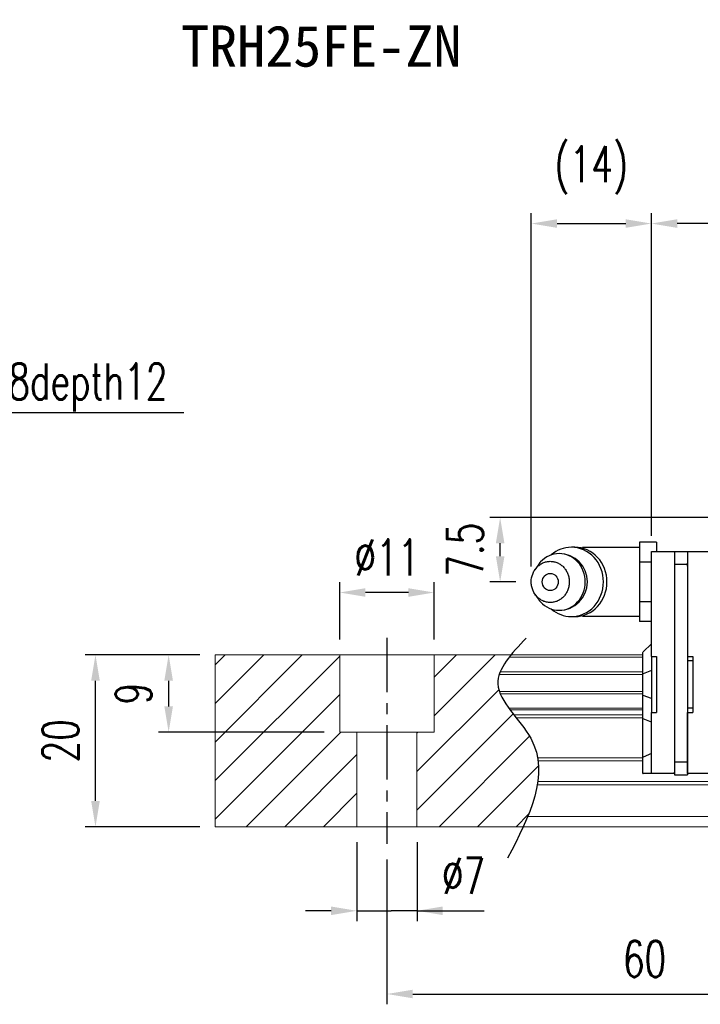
# Model space of a CAD drawing. Header units: millimetres. Extents: x 17 to 344, y 90 to 204.
# Tile 2 of 55: x 129 to 208, y 90 to 204. Entities that reach past the tile are written whole.
import ezdxf
from ezdxf.enums import TextEntityAlignment as Align

# ---------------------------------------------------------------- set-up
doc = ezdxf.new("R2010")
doc.units = ezdxf.units.MM
doc.header["$PDSIZE"] = -1
doc.linetypes.add('CENTER', pattern=[10.16, 6.35, -1.27, 1.27, -1.27])
for name, color, linetype in [('2', 7, 'Continuous'), ('CHA', 2, 'Continuous'), ('CL', 1, 'CENTER'), ('DIM', 4, 'Continuous'), ('OUT', 3, 'Continuous')]:
    doc.layers.add(name, color=color, linetype=linetype)
doc.styles.add('DIM-7', font='SIMPLEX.shx', dxfattribs={"width": 0.7, "bigfont": 'chineset.shx'})
doc.styles.add('T', font='kaiu.ttf')
doc.dimstyles.new('CNS', dxfattribs={"dimtxt": 3.5, "dimasz": 2.5, "dimexe": 1, "dimexo": 1.5, "dimgap": 0.09, "dimtad": 0, "dimdsep": 46, "dimtxsty": 'DIM-7', "dimcen": 0.09, "dimclrd": 1, "dimclre": 1, "dimclrt": 4, "dimadec": 0, "dimazin": 0, "dimtfac": 1, "dimtix": 1, "dimtmove": 2, "dimatfit": 3, "dimfxl": 1, "dimtvp": 0.971429, "dimtolj": 1, "dimarcsym": 0})

# ---------------------------------------------------------------- blocks, each defined once
blk = doc.blocks.new('*D10')
at = {"layer": 'DEFPOINTS', "color": 0, "transparency": 16777216}
for p in [(202.79, 180.68), (202.79, 142.5), (321.19, 142.5)]:
    blk.add_point(p, dxfattribs=at)
at = {"layer": 'DIM', "color": 7, "lineweight": -2, "transparency": 16777216}
for p, q in [((202.79, 144.3), (202.79, 181.88)), ((321.19, 144.3), (321.19, 181.88)), ((318.19, 180.68), (205.79, 180.68))]:
    blk.add_line(p, q, dxfattribs=at)
at = {"layer": 'DIM', "color": 7, "transparency": 16777216}
for points in [[(205.79, 181.18), (205.79, 180.18), (202.79, 180.68)], [(318.19, 181.18), (318.19, 180.18), (321.19, 180.68)]]:
    blk.add_solid(points, dxfattribs=at)
at = {"layer": 'DIM', "color": 7, "transparency": 16777216, "insert": (261.99, 184.76), "char_height": 4.2, "attachment_point": 5, "style": 'DIM-7'}
blk.add_mtext('\\A1;118.4', dxfattribs=at)
blk = doc.blocks.new('*D13')
at = {"layer": 'DEFPOINTS', "color": 0, "transparency": 16777216}
for p in [(168.49, 110.45), (175.49, 110.45), (175.49, 100.66)]:
    blk.add_point(p, dxfattribs=at)
at = {"layer": 'DIM', "color": 7, "lineweight": -2, "transparency": 16777216}
for p, q in [((168.49, 108.65), (168.49, 99.46)), ((175.49, 108.65), (175.49, 99.46)), ((165.49, 100.66), (162.49, 100.66)), ((168.49, 100.66), (171.49, 100.66)), ((171.49, 100.66), (172.49, 100.66)), ((175.49, 100.66), (172.49, 100.66)), ((175.49, 100.66), (183.32, 100.66)), ((178.49, 100.66), (181.49, 100.66))]:
    blk.add_line(p, q, dxfattribs=at)
at = {"layer": 'DIM', "color": 7, "transparency": 16777216}
for points in [[(165.49, 101.16), (165.49, 100.16), (168.49, 100.66)], [(178.49, 101.16), (178.49, 100.16), (175.49, 100.66)]]:
    blk.add_solid(points, dxfattribs=at)
at = {"layer": 'DIM', "color": 7, "transparency": 16777216, "insert": (180.91, 104.74), "char_height": 4.2, "attachment_point": 5, "style": 'DIM-7'}
blk.add_mtext('\\A1;%%C7', dxfattribs=at)
blk = doc.blocks.new('*D14')
at = {"layer": 'DEFPOINTS', "color": 0, "transparency": 16777216}
for p in [(166.49, 137.72), (166.49, 130.45), (177.49, 130.45)]:
    blk.add_point(p, dxfattribs=at)
at = {"layer": 'DIM', "color": 7, "lineweight": -2, "transparency": 16777216}
for p, q in [((166.49, 132.25), (166.49, 138.92)), ((177.49, 132.25), (177.49, 138.92)), ((174.49, 137.72), (169.49, 137.72))]:
    blk.add_line(p, q, dxfattribs=at)
at = {"layer": 'DIM', "color": 7, "transparency": 16777216}
for points in [[(169.49, 138.22), (169.49, 137.22), (166.49, 137.72)], [(174.49, 138.22), (174.49, 137.22), (177.49, 137.72)]]:
    blk.add_solid(points, dxfattribs=at)
at = {"layer": 'DIM', "color": 7, "transparency": 16777216, "insert": (171.99, 141.8), "char_height": 4.2, "attachment_point": 5, "style": 'DIM-7'}
blk.add_mtext('\\A1;%%C11', dxfattribs=at)
blk = doc.blocks.new('*D16')
at = {"layer": 'DEFPOINTS', "color": 0, "transparency": 16777216}
for p in [(171.99, 108.45), (231.99, 108.45), (231.99, 90.97)]:
    blk.add_point(p, dxfattribs=at)
at = {"layer": 'DIM', "color": 7, "lineweight": -2, "transparency": 16777216}
for p, q in [((171.99, 106.65), (171.99, 89.77)), ((231.99, 106.65), (231.99, 89.77)), ((174.99, 90.97), (228.99, 90.97))]:
    blk.add_line(p, q, dxfattribs=at)
at = {"layer": 'DIM', "color": 7, "transparency": 16777216}
for points in [[(174.99, 91.47), (174.99, 90.47), (171.99, 90.97)], [(228.99, 91.47), (228.99, 90.47), (231.99, 90.97)]]:
    blk.add_solid(points, dxfattribs=at)
at = {"layer": 'DIM', "color": 7, "transparency": 16777216, "insert": (201.99, 95.05), "char_height": 4.2, "attachment_point": 5, "style": 'DIM-7'}
blk.add_mtext('\\A1;60', dxfattribs=at)
blk = doc.blocks.new('*D17')
at = {"layer": 'DEFPOINTS', "color": 0, "transparency": 16777216}
for p in [(138.05, 130.45), (151.99, 130.45), (151.99, 110.45)]:
    blk.add_point(p, dxfattribs=at)
at = {"layer": 'DIM', "color": 7, "lineweight": -2, "transparency": 16777216}
for p, q in [((150.19, 130.45), (136.85, 130.45)), ((138.05, 113.45), (138.05, 127.45)), ((150.19, 110.45), (136.85, 110.45))]:
    blk.add_line(p, q, dxfattribs=at)
at = {"layer": 'DIM', "color": 7, "transparency": 16777216}
for points in [[(137.55, 127.45), (138.55, 127.45), (138.05, 130.45)], [(137.55, 113.45), (138.55, 113.45), (138.05, 110.45)]]:
    blk.add_solid(points, dxfattribs=at)
at = {"layer": 'DIM', "color": 7, "transparency": 16777216, "insert": (133.97, 120.45), "char_height": 4.2, "attachment_point": 5, "rotation": 90, "style": 'DIM-7'}
blk.add_mtext('\\A1;20', dxfattribs=at)
blk = doc.blocks.new('*D26')
at = {"layer": 'DEFPOINTS', "color": 0, "transparency": 16777216}
for p in [(202.79, 180.68), (202.79, 142.5), (188.79, 138.95)]:
    blk.add_point(p, dxfattribs=at)
at = {"layer": 'DIM', "color": 7, "lineweight": -2, "transparency": 16777216}
for p, q in [((188.79, 140.75), (188.79, 181.88)), ((202.79, 144.3), (202.79, 181.88)), ((191.79, 180.68), (199.79, 180.68))]:
    blk.add_line(p, q, dxfattribs=at)
at = {"layer": 'DIM', "color": 7, "transparency": 16777216}
for points in [[(191.79, 181.18), (191.79, 180.18), (188.79, 180.68)], [(199.79, 181.18), (199.79, 180.18), (202.79, 180.68)]]:
    blk.add_solid(points, dxfattribs=at)
at = {"layer": 'DIM', "color": 7, "transparency": 16777216, "insert": (195.79, 186.89), "char_height": 4.2, "attachment_point": 5, "style": 'DIM-7'}
blk.add_mtext('\\A1;(14)', dxfattribs=at)
blk = doc.blocks.new('*D27')
at = {"layer": 'DEFPOINTS', "color": 0, "transparency": 16777216}
for p in [(185.17, 146.45), (217.99, 146.45), (188.79, 138.95)]:
    blk.add_point(p, dxfattribs=at)
at = {"layer": 'DIM', "color": 7, "lineweight": -2, "transparency": 16777216}
for p, q in [((216.19, 146.45), (183.97, 146.45)), ((185.17, 141.95), (185.17, 143.45)), ((186.99, 138.95), (183.97, 138.95))]:
    blk.add_line(p, q, dxfattribs=at)
at = {"layer": 'DIM', "color": 7, "transparency": 16777216}
for points in [[(184.67, 143.45), (185.67, 143.45), (185.17, 146.45)], [(184.67, 141.95), (185.67, 141.95), (185.17, 138.95)]]:
    blk.add_solid(points, dxfattribs=at)
at = {"layer": 'DIM', "color": 7, "transparency": 16777216, "insert": (181.09, 142.7), "char_height": 4.2, "attachment_point": 5, "rotation": 90, "style": 'DIM-7'}
blk.add_mtext('\\A1;7.5', dxfattribs=at)
blk = doc.blocks.new('*D44')
at = {"layer": 'DEFPOINTS', "color": 0, "transparency": 16777216}
for p in [(151.99, 130.45), (146.57, 121.45), (166.49, 121.45)]:
    blk.add_point(p, dxfattribs=at)
at = {"layer": 'DIM', "color": 7, "lineweight": -2, "transparency": 16777216}
for p, q in [((150.19, 130.45), (145.37, 130.45)), ((146.57, 127.45), (146.57, 124.45)), ((164.69, 121.45), (145.37, 121.45))]:
    blk.add_line(p, q, dxfattribs=at)
at = {"layer": 'DIM', "color": 7, "transparency": 16777216}
for points in [[(146.07, 127.45), (147.07, 127.45), (146.57, 130.45)], [(146.07, 124.45), (147.07, 124.45), (146.57, 121.45)]]:
    blk.add_solid(points, dxfattribs=at)
at = {"layer": 'DIM', "color": 7, "transparency": 16777216, "insert": (142.49, 125.95), "char_height": 4.2, "attachment_point": 5, "rotation": 90, "style": 'DIM-7'}
blk.add_mtext('\\A1;9', dxfattribs=at)

msp = doc.modelspace()

# ---------------------------------------------------------------- linework, layer by layer
at = {"layer": '2', "color": 0, "linetype": 'Continuous'}
for p, q in [((203.388, 143.571), (201.388, 143.571)), ((201.388, 143.571), (201.388, 142.416)), ((203.388, 143.571), (203.388, 142.502)), ((193.877, 142.993), (193.462, 142.993)), ((201.388, 142.952), (195.005, 142.952)), ((201.388, 142.416), (201.388, 141.261)), ((202.788, 142.356), (202.788, 142.502)), ((202.788, 142.502), (205.488, 142.502)), ((202.788, 141.148), (202.788, 142.356)), ((205.488, 142.502), (205.488, 142.356)), ((205.488, 142.502), (206.988, 142.502)), ((205.488, 142.356), (205.488, 141.148)), ((206.988, 142.502), (206.988, 141.002)), ((206.988, 142.502), (209.688, 142.502)), ((202.788, 141.261), (201.388, 141.261)), ((201.388, 141.261), (201.388, 138.952)), ((202.788, 140.795), (202.788, 141.148)), ((205.488, 141.148), (205.488, 140.795)), ((206.988, 140.795), (206.988, 141.148)), ((189.585, 140.91), (189.221, 140.376)), ((202.788, 130.252), (202.788, 140.795)), ((205.488, 141.002), (206.988, 141.002)), ((205.488, 140.795), (205.488, 118.209)), ((206.988, 141.002), (206.988, 118.002)), ((201.388, 138.952), (201.388, 136.643)), ((189.221, 137.528), (189.585, 136.994)), ((202.788, 136.643), (201.388, 136.643)), ((201.388, 136.643), (201.388, 135.488)), ((201.388, 135.488), (201.388, 134.333)), ((193.462, 134.911), (193.877, 134.911)), ((195.005, 134.952), (201.388, 134.952)), ((202.788, 134.333), (201.388, 134.333)), ((201.788, 130.752), (201.838, 130.802)), ((201.788, 128.248), (201.788, 130.752)), ((202.788, 131.752), (201.838, 130.802)), ((202.788, 130.252), (202.788, 123.752)), ((202.788, 130.252), (203.388, 130.252)), ((203.388, 130.252), (203.388, 123.752)), ((206.988, 130.252), (207.588, 130.252)), ((207.588, 129.752), (206.988, 129.752)), ((207.588, 130.252), (207.588, 123.752)), ((202.788, 128.642), (201.838, 128.268)), ((201.788, 128.248), (201.838, 128.268)), ((201.788, 125.756), (201.788, 128.248)), ((201.788, 123.021), (201.788, 125.756)), ((201.788, 125.756), (201.838, 125.736)), ((202.788, 125.362), (201.838, 125.736)), ((207.588, 124.252), (206.988, 124.252)), ((201.788, 118.542), (201.788, 123.021)), ((201.788, 123.021), (201.838, 123.001)), ((202.788, 122.627), (201.838, 123.001)), ((202.788, 123.752), (203.388, 123.752)), ((202.788, 118.209), (202.788, 123.752)), ((206.988, 118.209), (206.988, 123.752)), ((206.988, 123.752), (207.588, 123.752)), ((201.788, 118.542), (201.838, 118.563)), ((201.788, 116.652), (201.788, 118.542)), ((202.788, 118.956), (201.838, 118.563)), ((202.788, 117.856), (202.788, 118.209)), ((205.488, 118.209), (205.488, 117.856)), ((206.988, 117.856), (206.988, 118.209)), ((202.788, 116.799), (202.788, 117.856)), ((205.488, 118.002), (205.488, 116.502)), ((205.488, 118.002), (206.988, 118.002)), ((205.488, 117.856), (205.488, 116.799)), ((206.988, 118.002), (206.988, 116.502)), ((206.988, 116.799), (206.988, 117.856)), ((201.788, 116.652), (201.838, 116.652)), ((202.788, 116.652), (201.838, 116.652)), ((202.788, 116.652), (202.788, 116.799)), ((205.488, 116.652), (202.788, 116.652)), ((205.488, 116.652), (205.488, 116.799)), ((205.488, 116.502), (206.988, 116.502)), ((206.988, 116.652), (206.988, 116.799)), ((209.688, 116.652), (206.988, 116.652))]:
    msp.add_line(p, q, dxfattribs=at)
for centre, radius, start, end in [((192.039, 138.952), 3.3, 270, 89.84908), ((195.005, 138.952), 4, 89.99998, 93.25686), ((195.005, 138.952), 4, 266.21721, 270.00002)]:
    msp.add_arc(centre, radius, start, end, dxfattribs=at)
msp.add_ellipse((191.005, 138.952), major_axis=(0, -1), ratio=0.9238797, dxfattribs=at)
for points, knots in [([(189.586, 136.994), (189.676, 136.861), (189.775, 136.735), (190.447, 136.008), (191.24, 135.652), (192.837, 135.652), (193.63, 136.008), (194.759, 137.23), (195.087, 138.088), (195.087, 139.816), (194.759, 140.675), (193.63, 141.896), (192.837, 142.252), (191.24, 142.252), (190.447, 141.896), (189.775, 141.169), (189.676, 141.043), (189.586, 140.911)], [0, 0, 0, 0, 0.0298911, 0.0298911, 0.1865941, 0.1865941, 0.343297, 0.343297, 0.5, 0.5, 0.656703, 0.656703, 0.8134059, 0.8134059, 0.9701089, 0.9701089, 1, 1, 1, 1]), ([(191.124, 135.803), (191.782, 135.234), (192.62, 134.911), (194.44, 134.911), (195.411, 135.346), (196.794, 136.843), (197.196, 137.894), (197.196, 140.01), (196.794, 141.062), (195.411, 142.558), (194.44, 142.993), (192.62, 142.993), (191.782, 142.67), (191.124, 142.101)], [0, 0, 0, 0, 0.150594, 0.150594, 0.325297, 0.325297, 0.5, 0.5, 0.674703, 0.674703, 0.849406, 0.849406, 1, 1, 1, 1]), ([(193.877, 134.911), (194.854, 134.911), (195.826, 135.346), (197.208, 136.843), (197.611, 137.894), (197.611, 140.01), (197.208, 141.062), (195.826, 142.558), (194.854, 142.993), (193.877, 142.993)], [0, 0, 0, 0, 0.25, 0.25, 0.5, 0.5, 0.75, 0.75, 1, 1, 1, 1]), ([(188.788, 138.952), (188.788, 138.795), (188.817, 138.481), (188.944, 138.028), (189.15, 137.61), (189.427, 137.244), (189.766, 136.944), (190.151, 136.72), (190.57, 136.583), (191.005, 136.537), (191.441, 136.583), (191.859, 136.72), (192.245, 136.944), (192.583, 137.244), (192.861, 137.61), (193.067, 138.028), (193.194, 138.481), (193.237, 138.952), (193.194, 139.423), (193.067, 139.876), (192.861, 140.294), (192.583, 140.66), (192.245, 140.96), (191.859, 141.184), (191.441, 141.321), (191.005, 141.368), (190.57, 141.321), (190.151, 141.184), (189.766, 140.96), (189.427, 140.66), (189.15, 140.294), (188.875, 139.739), (188.788, 139.265), (188.788, 138.952)], [0, 0, 0, 0, 0.0312594, 0.0625188, 0.0937782, 0.1250376, 0.156297, 0.1875564, 0.2188159, 0.2500753, 0.2813347, 0.3125941, 0.3438535, 0.3751129, 0.4063723, 0.4376317, 0.4688911, 0.5001505, 0.5314099, 0.5626693, 0.5939287, 0.6251882, 0.6564476, 0.687707, 0.7189664, 0.7502258, 0.7814852, 0.8127446, 0.844004, 0.8752634, 0.9065228, 0.9377822, 1, 1, 1, 1])]:
    msp.add_open_spline(points, degree=3, knots=knots, dxfattribs=at)
at = {"layer": 'CL', "color": 0}
msp.add_line((171.988, 132.452), (171.988, 108.452), dxfattribs=at)
at = {"layer": 'DIM', "color": 0}
for p, q in [((151.988, 129.288), (153.152, 130.452)), ((151.988, 124.798), (157.642, 130.452)), ((151.988, 120.308), (162.132, 130.452)), ((151.988, 115.818), (166.488, 130.318)), ((177.488, 127.847), (180.093, 130.452)), ((177.488, 123.357), (184.583, 130.452)), ((175.488, 116.867), (185.013, 126.392)), ((151.988, 111.327), (166.488, 125.827)), ((175.488, 112.377), (186.691, 123.58)), ((155.603, 110.452), (166.603, 121.452)), ((175.488, 121.357), (175.583, 121.452)), ((178.053, 110.452), (188.596, 120.994)), ((160.093, 110.452), (168.488, 118.847)), ((182.544, 110.452), (189.646, 117.555)), ((164.583, 110.452), (168.488, 114.357)), ((187.034, 110.452), (188.489, 111.907))]:
    msp.add_line(p, q, dxfattribs=at)
msp.add_open_spline([(188.188, 132.414), (186.506, 130.623), (182.848, 126.728), (192.374, 119.043), (188.558, 111.658), (186.045, 106.793)], degree=3, knots=[0, 0, 0, 0, 6.2737393, 13.647637, 27.8750855, 27.8750855, 27.8750855, 27.8750855], dxfattribs=at)
at = {"layer": 'OUT', "color": 0, "linetype": 'Continuous', "lineweight": 15}
for p, q in [((151.988, 130.452), (151.988, 110.452)), ((201.788, 130.452), (151.988, 130.452)), ((166.488, 121.452), (166.488, 130.452)), ((177.488, 121.452), (177.488, 130.452)), ((201.788, 130.196), (186.227, 130.196)), ((201.788, 128.486), (185.182, 128.486)), ((201.788, 128.192), (185.072, 128.192)), ((201.788, 126.212), (185.069, 126.212)), ((201.788, 125.917), (185.18, 125.917)), ((201.788, 124.237), (186.189, 124.237)), ((201.788, 124.073), (186.312, 124.073)), ((201.788, 123.479), (186.771, 123.479)), ((201.788, 123.125), (187.051, 123.125)), ((177.488, 121.452), (166.488, 121.452)), ((168.488, 121.452), (168.488, 110.452)), ((175.488, 121.452), (175.488, 110.452)), ((201.788, 118.459), (189.542, 118.459)), ((201.788, 118.106), (189.595, 118.106)), ((317.988, 115.345), (189.508, 115.345)), ((337.988, 115.699), (189.562, 115.699)), ((337.988, 111.652), (188.385, 111.652)), ((317.988, 110.452), (151.988, 110.452))]:
    msp.add_line(p, q, dxfattribs=at)

# ---------------------------------------------------------------- texts
at = {"layer": 'CHA', "color": 7, "style": 'T'}
msp.add_text('TRH25FE-ZN', height=4.8, dxfattribs=at).set_placement((164.344, 201.311), align=Align.MIDDLE)
at = {"layer": 'DIM', "color": 0, "insert": (119.085, 158.789), "char_height": 4.2, "attachment_point": 7, "style": 'DIM-7'}
msp.add_mtext('\\A1;4-M8depth12', dxfattribs=at)

# ---------------------------------------------------------------- dimensions: what is measured, and where the dimension line sits
at = {"layer": 'DIM', "color": 0}
for base, p1, p2, text, picture, middle in [((202.788, 180.677), (188.788, 138.952), (202.788, 142.502), '(<>)', '*D26', (195.788, 186.895)), ((166.488, 137.719), (177.488, 130.452), (166.488, 130.452), '%%C<>', '*D14', (171.988, 141.799))]:
    dim = msp.add_linear_dim(base=base, p1=p1, p2=p2, text=text, dimstyle='CNS', override={"dimscale": 1.2, "dimclrd": 7, "dimclre": 7, "dimclrt": 7}, dxfattribs=at)
    dim.commit()
    dim.dimension.update_dxf_attribs({"geometry": picture, "text_midpoint": middle})
for base, p1, p2, picture, middle in [((202.788, 180.677), (321.188, 142.502), (202.788, 142.502), '*D10', (261.988, 184.757)), ((231.988, 90.971), (171.988, 108.452), (231.988, 108.452), '*D16', (201.988, 95.051))]:
    dim = msp.add_linear_dim(base=base, p1=p1, p2=p2, dimstyle='CNS', override={"dimscale": 1.2, "dimclrd": 7, "dimclre": 7, "dimclrt": 7}, dxfattribs=at)
    dim.commit()
    dim.dimension.update_dxf_attribs({"geometry": picture, "text_midpoint": middle})
for base, p1, p2, angle, override, picture, middle in [((185.166, 146.452), (188.788, 138.952), (217.988, 146.452), 90, {"dimscale": 1.2, "dimclrd": 7, "dimclre": 7, "dimclrt": 7, "dimtix": 0, "dimtmove": 0}, '*D27', (181.086, 142.702)), ((138.048, 130.452), (151.988, 110.452), (151.988, 130.452), 90, {"dimscale": 1.2, "dimclrd": 7, "dimclre": 7, "dimclrt": 7}, '*D17', (133.968, 120.452)), ((146.568, 121.452), (151.988, 130.452), (166.488, 121.452), 270, {"dimscale": 1.2, "dimclrd": 7, "dimclre": 7, "dimclrt": 7}, '*D44', (142.488, 125.952))]:
    dim = msp.add_linear_dim(base=base, p1=p1, p2=p2, angle=angle, dimstyle='CNS', override=override, dxfattribs=at)
    dim.commit()
    dim.dimension.update_dxf_attribs({"geometry": picture, "text_midpoint": middle})
dim = msp.add_linear_dim(base=(175.488, 100.663), p1=(168.488, 110.452), p2=(175.488, 110.452), text='%%C<>', dimstyle='CNS', override={"dimscale": 1.2, "dimclrd": 7, "dimclre": 7, "dimclrt": 7, "dimtmove": 0}, dxfattribs=at)
dim.commit()
dim.dimension.update_dxf_attribs({"geometry": '*D13', "text_midpoint": (180.906, 100.663), "dimtype": 160})

# ---------------------------------------------------------------- leaders
at = {"layer": 'DIM', "color": 0, "annotation_type": 0, "has_hookline": 1, "hookline_direction": 0, "text_width": 29.26}
msp.add_leader([(107.026, 146.452), (115.977, 158.681), (118.977, 158.681)], dimstyle='CNS', override={"dimscale": 1.2, "dimgap": 0.09, "dimtad": 1, "dimclrd": 7, "dimclre": 4}, dxfattribs=at)

doc.saveas('drawing.dxf')
